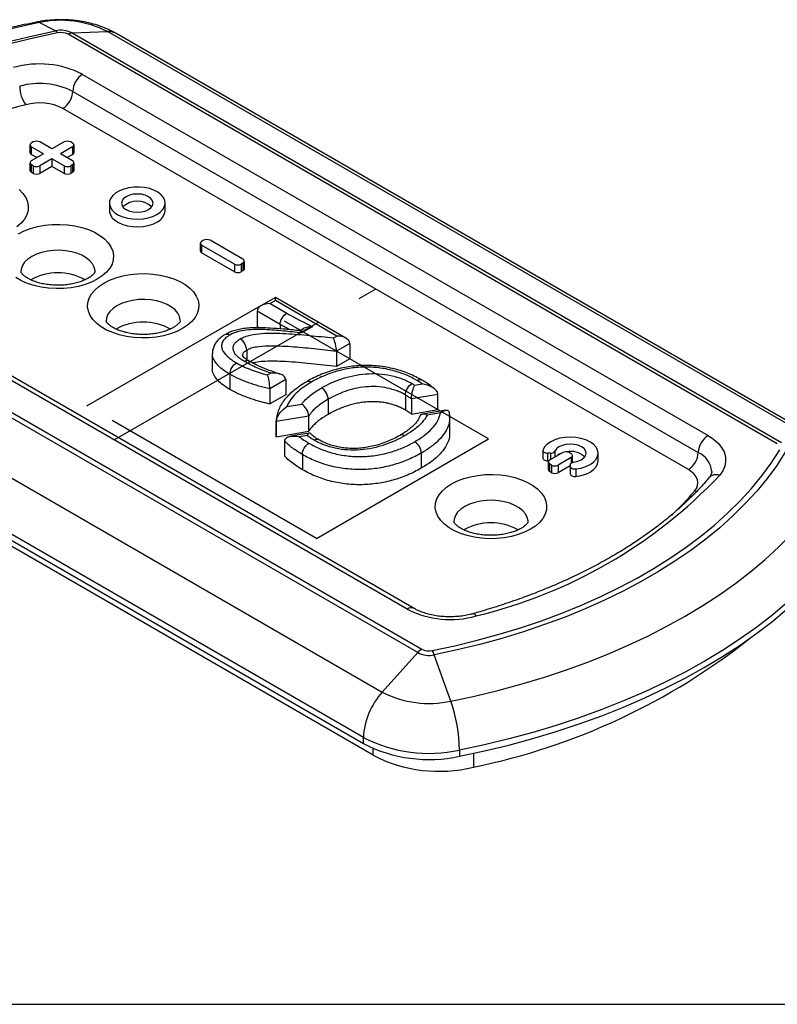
# Model space of a CAD drawing. Header units: millimetres. Extents: x 0 to 410, y 0 to 287.
# Tile 3 of 7: x 224 to 265, y 10 to 63. Entities that reach past the tile are written whole.
import ezdxf

# ---------------------------------------------------------------- set-up
doc = ezdxf.new("R2010")
doc.units = ezdxf.units.MM
doc.linetypes.add('CENTERX2', pattern=[20.32, 12.7, -2.54, 2.54, -2.54])
doc.layers.add('FORMAT', color=7, linetype='Continuous')

msp = doc.modelspace()

# ---------------------------------------------------------------- linework, layer by layer
at = {"color": 7, "linetype": 'Continuous', "lineweight": 25}
for p, q in [((226.308, 62.443), (225.421, 62.885)), ((265.198, 40.188), (226.977, 62.253)), ((227.201, 62.325), (229.107, 62.399)), ((227.201, 62.325), (265.422, 40.26)), ((267.328, 40.334), (229.107, 62.399)), ((267.83, 40.218), (229.61, 62.282)), ((227.763, 60.098), (261.465, 40.642)), ((227.233, 59.179), (260.935, 39.724)), ((260.404, 38.805), (226.703, 58.261)), ((224.926, 56.293), (224.926, 55.885)), ((225.105, 56.456), (224.999, 56.395)), ((226.113, 56.079), (225.459, 56.456)), ((226.767, 56.456), (226.113, 56.079)), ((227.226, 56.395), (227.12, 56.456)), ((227.3, 55.885), (227.3, 56.293)), ((225.653, 55.813), (224.999, 56.191)), ((224.999, 56.191), (224.999, 55.783)), ((225.653, 55.813), (224.999, 55.436)), ((225.299, 55.609), (224.999, 55.783)), ((227.226, 56.191), (226.572, 55.813)), ((227.226, 55.436), (226.572, 55.813)), ((227.226, 55.783), (226.926, 55.609)), ((227.226, 56.191), (227.226, 55.783)), ((224.926, 55.334), (224.926, 54.925)), ((225.105, 55.17), (224.999, 55.232)), ((224.999, 55.232), (224.999, 54.823)), ((225.105, 55.17), (225.105, 54.762)), ((226.113, 55.548), (225.459, 55.17)), ((225.459, 55.17), (225.459, 54.762)), ((226.767, 55.17), (226.113, 55.548)), ((226.113, 55.548), (226.113, 55.14)), ((226.767, 55.17), (226.767, 54.762)), ((227.226, 55.232), (227.12, 55.17)), ((227.12, 55.17), (227.12, 54.762)), ((227.226, 55.232), (227.226, 54.823)), ((227.3, 54.925), (227.3, 55.334)), ((225.105, 54.762), (224.999, 54.823)), ((226.113, 55.14), (225.459, 54.762)), ((226.767, 54.762), (226.113, 55.14)), ((227.226, 54.823), (227.12, 54.762)), ((229.209, 53.16), (229.209, 52.752)), ((232.209, 52.752), (232.209, 53.16)), ((245.819, 28.944), (207.598, 51.008)), ((207.822, 51.195), (246.043, 29.13)), ((234.105, 50.994), (234.105, 50.586)), ((234.284, 51.157), (234.178, 51.096)), ((236.405, 50.137), (234.638, 51.157)), ((245.257, 31.285), (211.555, 50.741)), ((245.632, 31.323), (211.93, 50.778)), ((235.946, 49.871), (234.178, 50.892)), ((234.178, 50.892), (234.178, 50.484)), ((235.946, 49.463), (234.178, 50.484)), ((235.946, 49.871), (235.946, 49.463)), ((236.405, 49.933), (236.299, 49.871)), ((236.299, 49.871), (236.299, 49.463)), ((236.405, 49.933), (236.405, 49.524)), ((236.479, 49.626), (236.479, 50.035)), ((236.405, 49.524), (236.299, 49.463)), ((205.693, 48.882), (243.913, 26.818)), ((238.151, 48.077), (237.372, 47.627)), ((238.151, 47.908), (237.872, 47.747)), ((237.872, 47.747), (238.76, 47.234)), ((241.955, 45.881), (238.151, 48.077)), ((241.455, 46.001), (238.151, 47.908)), ((238.409, 46.621), (237.165, 47.339)), ((237.165, 47.339), (237.165, 46.522)), ((242.892, 24.378), (204.672, 46.442)), ((237.301, 46.444), (237.165, 46.522)), ((239.633, 46.375), (239.446, 46.267)), ((240.147, 46.502), (239.566, 46.167)), ((204.672, 46.11), (242.892, 24.046)), ((241.276, 45.897), (241.455, 46.001)), ((236.606, 45.234), (236.606, 44.734)), ((242.162, 45.592), (241.441, 45.176)), ((241.441, 45.176), (241.441, 44.359)), ((242.162, 45.592), (242.162, 44.776)), ((234.749, 45.054), (234.749, 44.237)), ((242.162, 44.776), (241.441, 44.359)), ((243.421, 23.413), (207.113, 44.374)), ((235.7, 43.941), (235.7, 43.125)), ((237.732, 43.906), (237.893, 44)), ((238.708, 43.654), (237.854, 43.16)), ((238.708, 43.654), (238.708, 42.837)), ((237.854, 43.16), (237.854, 42.344)), ((245.656, 43.352), (246.077, 43.422)), ((238.708, 42.837), (237.854, 42.344)), ((240.994, 42.593), (240.994, 41.776)), ((245.162, 42.826), (245.162, 42.009)), ((246.907, 42.853), (245.478, 42.613)), ((245.478, 42.613), (245.478, 41.797)), ((246.907, 42.036), (246.907, 42.853)), ((238.768, 42.196), (239.573, 42.331)), ((245.478, 41.797), (246.907, 42.036)), ((247.339, 42.003), (246.082, 41.792)), ((239.95, 41.686), (238.2, 41.392)), ((238.2, 41.408), (238.2, 40.591)), ((238.2, 40.576), (238.2, 41.392)), ((239.95, 40.869), (239.95, 41.686)), ((247.04, 41.854), (246.326, 41.735)), ((247.552, 40.79), (247.552, 41.606)), ((238.2, 40.576), (239.95, 40.869)), ((238.662, 39.525), (238.662, 40.341)), ((239.98, 40.769), (238.973, 40.6)), ((239.856, 40.649), (239.436, 40.579)), ((252.569, 39.833), (252.569, 39.425)), ((239.605, 39.618), (239.605, 38.801)), ((246.013, 39.695), (246.013, 38.879)), ((252.97, 39.689), (252.819, 39.689)), ((252.819, 39.689), (252.819, 39.281)), ((252.889, 39.281), (252.819, 39.281)), ((253.633, 39.718), (252.93, 39.312)), ((254.093, 39.452), (253.389, 39.046)), ((254.093, 39.657), (253.987, 39.718)), ((254.166, 39.194), (254.166, 39.554)), ((255.543, 39.281), (255.543, 39.689)), ((252.857, 39.21), (252.857, 38.801)), ((253.036, 39.046), (252.93, 39.107)), ((252.93, 39.107), (252.93, 38.699)), ((253.036, 39.046), (253.036, 38.638)), ((253.389, 39.046), (253.389, 38.638)), ((254.043, 39.016), (253.389, 38.638)), ((254.043, 39.07), (254.043, 38.982)), ((254.043, 38.982), (254.043, 38.574)), ((254.343, 38.841), (254.343, 38.432)), ((253.036, 38.638), (252.93, 38.699)), ((243.913, 26.818), (245.819, 28.944)), ((247.599, 26.331), (246.712, 28.826)), ((242.892, 24.046), (242.892, 24.378)), ((248.075, 23.694), (248.075, 23.361))]:
    msp.add_line(p, q, dxfattribs=at)
at = {"color": 7, "linetype": 'CENTERX2'}
for p, q in [((229.467, 40.401), (243.554, 48.533)), ((227.988, 42.243), (237.269, 47.6)), ((249.643, 40.457), (237.269, 47.6)), ((240.363, 35.099), (227.988, 42.243)), ((240.363, 35.099), (249.643, 40.457))]:
    msp.add_line(p, q, dxfattribs=at)
at = {"color": 8, "linetype": 'Continuous', "lineweight": 25}
for p, q in [((238.409, 46.621), (238.409, 46.386)), ((253.214, 39.801), (253.214, 39.476)), ((252.97, 39.689), (252.97, 39.335)), ((254.093, 39.452), (254.093, 39.156)), ((260.857, 37.626), (260.741, 37.649)), ((243.421, 23.413), (243.421, 23.78)), ((248.823, 23.517), (248.823, 22.777))]:
    msp.add_line(p, q, dxfattribs=at)
at = {"color": 7, "linetype": 'Continuous', "lineweight": 25, "flags": 128}
for points in [[(225.421, 62.885), (224.139, 62.61), (222.877, 62.305), (221.638, 61.97), (220.424, 61.606), (219.237, 61.214), (218.078, 60.794), (216.95, 60.348), (215.855, 59.875), (214.794, 59.376), (213.769, 58.853), (212.782, 58.306), (211.835, 57.736), (210.929, 57.145), (210.065, 56.532), (209.246, 55.9), (208.472, 55.249), (207.744, 54.58), (207.065, 53.894), (206.435, 53.193), (205.855, 52.478), (205.326, 51.75), (204.849, 51.01)], [(207.394, 51.523), (207.854, 52.236), (208.367, 52.937), (208.932, 53.624), (209.547, 54.297), (210.211, 54.954), (210.923, 55.594), (211.682, 56.216), (212.487, 56.818), (213.336, 57.4), (214.227, 57.96), (215.158, 58.498), (216.129, 59.012), (217.137, 59.502), (218.181, 59.967), (219.258, 60.405), (220.366, 60.816), (221.504, 61.2), (222.669, 61.555), (223.86, 61.881), (225.074, 62.177), (226.308, 62.443)], [(226.413, 62.327), (225.191, 62.064), (223.99, 61.771), (222.811, 61.449), (221.658, 61.097), (220.532, 60.718), (219.435, 60.311), (218.369, 59.877), (217.336, 59.417), (216.338, 58.932), (215.378, 58.423), (214.456, 57.891), (213.574, 57.336), (212.734, 56.76), (211.938, 56.164), (211.186, 55.549), (210.481, 54.916), (209.824, 54.265), (209.215, 53.6), (208.656, 52.919), (208.149, 52.226), (207.693, 51.521)], [(224.346, 53.887), (224.547, 53.681), (224.697, 53.461), (224.794, 53.231), (224.836, 52.996), (224.822, 52.76), (224.752, 52.527), (224.628, 52.302), (224.453, 52.088), (224.228, 51.891)], [(231.77, 52.548), (231.951, 52.675), (232.088, 52.819), (232.175, 52.976), (232.208, 53.139), (232.188, 53.304), (232.114, 53.463), (231.99, 53.611), (231.819, 53.742), (231.608, 53.853), (231.364, 53.939), (231.097, 53.996), (230.816, 54.024), (230.531, 54.02), (230.252, 53.985), (229.99, 53.92), (229.754, 53.828), (229.552, 53.711), (229.392, 53.575), (229.28, 53.424), (229.22, 53.263), (229.213, 53.098), (229.26, 52.936), (229.36, 52.782), (229.508, 52.641), (229.7, 52.519), (229.928, 52.421), (230.185, 52.349), (230.46, 52.306), (230.745, 52.294), (231.028, 52.314), (231.299, 52.364), (231.55, 52.443), (231.77, 52.548)], [(231.31, 52.813), (231.445, 52.915), (231.53, 53.033), (231.559, 53.16), (231.53, 53.287), (231.445, 53.405), (231.31, 53.507), (231.134, 53.585), (230.929, 53.634), (230.709, 53.651), (230.489, 53.634), (230.284, 53.585), (230.108, 53.507), (229.973, 53.405), (229.888, 53.287), (229.859, 53.16), (229.888, 53.033), (229.973, 52.915), (230.108, 52.813), (230.284, 52.735), (230.489, 52.686), (230.709, 52.669), (230.929, 52.686), (231.134, 52.735), (231.31, 52.813)], [(229.209, 52.752), (229.213, 52.69), (229.26, 52.528), (229.36, 52.373), (229.508, 52.233), (229.7, 52.111), (229.928, 52.012), (230.185, 51.94), (230.46, 51.898), (230.745, 51.886), (231.028, 51.905), (231.299, 51.956), (231.55, 52.035), (231.77, 52.139)], [(224.312, 51.508), (224.621, 51.664), (224.963, 51.793), (225.333, 51.895), (225.723, 51.966), (226.127, 52.006), (226.536, 52.015), (226.944, 51.99), (227.341, 51.934), (227.722, 51.848), (228.079, 51.732), (228.405, 51.589), (228.695, 51.422), (228.942, 51.234), (229.143, 51.027), (229.293, 50.808), (229.39, 50.578), (229.432, 50.343), (229.418, 50.107), (229.348, 49.874), (229.225, 49.648), (229.049, 49.435), (228.824, 49.237), (228.555, 49.059)], [(233.151, 46.406), (232.843, 46.25), (232.5, 46.121), (232.131, 46.019), (231.74, 45.948), (231.337, 45.908), (230.928, 45.899), (230.52, 45.924), (230.122, 45.98), (229.742, 46.066), (229.385, 46.182), (229.058, 46.325), (228.769, 46.492), (228.521, 46.68), (228.321, 46.887), (228.171, 47.106), (228.074, 47.336), (228.032, 47.571), (228.046, 47.807), (228.115, 48.04), (228.239, 48.266), (228.415, 48.479), (228.64, 48.677), (228.909, 48.855), (229.217, 49.01), (229.56, 49.14), (229.929, 49.241), (230.32, 49.313), (230.723, 49.353), (231.132, 49.361), (231.54, 49.337), (231.938, 49.281), (232.318, 49.194), (232.675, 49.078), (233.002, 48.936), (233.291, 48.769), (233.539, 48.58), (233.739, 48.374), (233.889, 48.154), (233.986, 47.925), (234.028, 47.689), (234.014, 47.453), (233.945, 47.22), (233.821, 46.995), (233.645, 46.782), (233.42, 46.584), (233.151, 46.406)], [(228.555, 49.059), (228.247, 48.904), (227.904, 48.774), (227.534, 48.673), (227.144, 48.601), (226.741, 48.561), (226.331, 48.553), (225.924, 48.577), (225.526, 48.633), (225.145, 48.72), (224.788, 48.836), (224.462, 48.978), (224.173, 49.145)], [(238.151, 47.908), (238.151, 47.973), (238.151, 48.023), (238.151, 48.057), (238.151, 48.075), (238.151, 48.077)], [(254.343, 38.841), (254.624, 38.891), (254.882, 38.971), (255.108, 39.079), (255.293, 39.21), (255.431, 39.36), (255.515, 39.522), (255.543, 39.691), (255.514, 39.859), (255.429, 40.021), (255.29, 40.171), (255.104, 40.301), (254.877, 40.409), (254.619, 40.489), (254.338, 40.538), (254.046, 40.555), (253.754, 40.539), (253.473, 40.49), (253.214, 40.411), (252.987, 40.304), (252.8, 40.173), (252.66, 40.024), (252.574, 39.862)], [(261.465, 40.642), (261.758, 40.448), (262.003, 40.232), (262.194, 39.999), (262.327, 39.753), (262.401, 39.499), (262.414, 39.241), (262.366, 38.985), (262.257, 38.735), (262.09, 38.496)], [(246.607, 29.056), (247.829, 29.319), (249.03, 29.612), (250.209, 29.935), (251.362, 30.286), (252.488, 30.665), (253.585, 31.072), (254.651, 31.506), (255.684, 31.966), (256.682, 32.451), (257.642, 32.96), (258.565, 33.492), (259.446, 34.047), (260.286, 34.623), (261.083, 35.219), (261.834, 35.834), (262.539, 36.467), (263.196, 37.118), (263.805, 37.783), (264.364, 38.464), (264.871, 39.157), (265.327, 39.863)], [(252.574, 39.862), (252.569, 39.831), (252.576, 39.799), (252.595, 39.769), (252.625, 39.742), (252.665, 39.72), (252.712, 39.703), (252.764, 39.693), (252.819, 39.689)], [(254.237, 39.21), (254.448, 39.256), (254.631, 39.333), (254.772, 39.435), (254.863, 39.554), (254.895, 39.683), (254.868, 39.813), (254.783, 39.933), (254.646, 40.037), (254.466, 40.116), (254.257, 40.165), (254.033, 40.181), (253.809, 40.162), (253.602, 40.11), (253.426, 40.028), (253.294, 39.923), (253.214, 39.801)], [(265.626, 39.745), (265.166, 39.032), (264.653, 38.332), (264.088, 37.644), (263.474, 36.971), (262.809, 36.314), (262.097, 35.675), (261.338, 35.053), (260.533, 34.45), (259.684, 33.869), (258.793, 33.308), (257.862, 32.77), (256.891, 32.256), (255.883, 31.766), (254.839, 31.302), (253.762, 30.863), (252.654, 30.452), (251.516, 30.069), (250.351, 29.714), (249.16, 29.388), (247.946, 29.092), (246.712, 28.826)], [(252.569, 39.425), (252.569, 39.422), (252.576, 39.391), (252.595, 39.361), (252.625, 39.334), (252.665, 39.312), (252.712, 39.295), (252.764, 39.284), (252.819, 39.281)], [(254.343, 38.432), (254.624, 38.482), (254.882, 38.563), (255.108, 38.671), (255.293, 38.802), (255.431, 38.952), (255.515, 39.114), (255.543, 39.281)], [(254.043, 39.07), (254.047, 39.094), (254.057, 39.117), (254.074, 39.139), (254.098, 39.159), (254.126, 39.177), (254.16, 39.192), (254.197, 39.203), (254.237, 39.21)], [(254.043, 38.982), (254.05, 38.95), (254.068, 38.92), (254.097, 38.893), (254.135, 38.87), (254.182, 38.853), (254.234, 38.842), (254.288, 38.838), (254.343, 38.841)], [(260.741, 37.649), (260.84, 37.795), (260.899, 37.947), (260.917, 38.103), (260.893, 38.258), (260.827, 38.41), (260.722, 38.554), (260.58, 38.687), (260.404, 38.805)], [(251.89, 35.588), (251.581, 35.433), (251.239, 35.303), (250.869, 35.202), (250.479, 35.13), (250.075, 35.09), (249.666, 35.082), (249.259, 35.106), (248.861, 35.162), (248.48, 35.249), (248.123, 35.365), (247.797, 35.508), (247.507, 35.675), (247.26, 35.863), (247.059, 36.069), (246.909, 36.289), (246.812, 36.519), (246.77, 36.754), (246.784, 36.99), (246.854, 37.223), (246.977, 37.448), (247.153, 37.662), (247.378, 37.859), (247.647, 38.038), (247.956, 38.193), (248.298, 38.323), (248.668, 38.424), (249.058, 38.496), (249.462, 38.536), (249.871, 38.544), (250.278, 38.52), (250.676, 38.464), (251.057, 38.377), (251.414, 38.261), (251.74, 38.118), (252.029, 37.951), (252.277, 37.763), (252.478, 37.557), (252.628, 37.337), (252.725, 37.107), (252.767, 36.872), (252.753, 36.636), (252.683, 36.403), (252.559, 36.178), (252.383, 35.964), (252.159, 35.766), (251.89, 35.588)], [(247.599, 26.331), (248.881, 26.606), (250.143, 26.911), (251.382, 27.246), (252.596, 27.61), (253.784, 28.002), (254.942, 28.422), (256.07, 28.869), (257.166, 29.342), (258.226, 29.84), (259.251, 30.363), (260.238, 30.91), (261.185, 31.48), (262.092, 32.071), (262.955, 32.684), (263.775, 33.316), (264.549, 33.967), (265.276, 34.636), (265.955, 35.322), (266.585, 36.023), (267.165, 36.738), (267.694, 37.466), (268.171, 38.206)], [(254.043, 38.574), (254.05, 38.542), (254.068, 38.512), (254.097, 38.485), (254.135, 38.462), (254.182, 38.445), (254.234, 38.434), (254.288, 38.43), (254.343, 38.432)], [(269.534, 36.082), (269.036, 35.31), (268.485, 34.55), (267.88, 33.804), (267.222, 33.073), (266.514, 32.358), (265.755, 31.66), (264.948, 30.981), (264.093, 30.321), (263.192, 29.682), (262.247, 29.065), (261.259, 28.471), (260.229, 27.9), (259.16, 27.355), (258.054, 26.835), (256.911, 26.341), (255.734, 25.875), (254.526, 25.437), (253.287, 25.028), (252.021, 24.649), (250.728, 24.299), (249.412, 23.981), (248.075, 23.694)], [(248.075, 23.361), (249.412, 23.648), (250.728, 23.967), (252.021, 24.316), (253.287, 24.696), (254.526, 25.105), (255.734, 25.543), (256.911, 26.009), (258.054, 26.502), (259.16, 27.022), (260.229, 27.568), (261.259, 28.138), (262.247, 28.733), (263.192, 29.35), (264.093, 29.989), (264.948, 30.648), (265.755, 31.327), (266.514, 32.025), (267.222, 32.74), (267.88, 33.471), (268.485, 34.217), (269.036, 34.977), (269.534, 35.749)]]:
    msp.add_lwpolyline(points, dxfattribs=at)
at = {"color": 8, "linetype": 'Continuous', "lineweight": 25, "flags": 128}
for points in [[(225.421, 62.885), (225.319, 62.914), (225.275, 62.91)], [(228.434, 49.466), (228.432, 49.515), (228.391, 49.704), (228.297, 49.887), (228.152, 50.058), (227.96, 50.213), (227.726, 50.348), (227.458, 50.459), (227.161, 50.543), (226.844, 50.597), (226.516, 50.621), (226.186, 50.613), (225.863, 50.574), (225.555, 50.504), (225.272, 50.407), (225.02, 50.284), (224.806, 50.138), (224.637, 49.974), (224.517, 49.797), (224.449, 49.61), (224.434, 49.466)], [(233.03, 46.812), (233.028, 46.862), (232.987, 47.051), (232.893, 47.233), (232.748, 47.405), (232.556, 47.56), (232.323, 47.695), (232.054, 47.806), (231.757, 47.889), (231.44, 47.944), (231.113, 47.967), (230.783, 47.96), (230.459, 47.92), (230.152, 47.851), (229.868, 47.753), (229.616, 47.63), (229.402, 47.485), (229.233, 47.321), (229.113, 47.143), (229.045, 46.957), (229.03, 46.813)], [(251.768, 35.995), (251.767, 36.044), (251.726, 36.233), (251.631, 36.416), (251.486, 36.587), (251.294, 36.743), (251.061, 36.877), (250.792, 36.988), (250.495, 37.072), (250.179, 37.126), (249.851, 37.15), (249.521, 37.142), (249.198, 37.103), (248.89, 37.034), (248.606, 36.936), (248.354, 36.813), (248.141, 36.667), (247.972, 36.503), (247.851, 36.326), (247.784, 36.139), (247.768, 35.995)]]:
    msp.add_lwpolyline(points, dxfattribs=at)
at = {"color": 7, "linetype": 'Continuous', "lineweight": 25}
for centre, radius, start, end in [((226.583, 57.489), 5.52, 62.7961, 102.1574), ((226.59, 61.137), 1.336, 62.7749, 102.1786), ((226.144, 62.189), 0.302, 27.1985, 57.0676), ((226.591, 61.502), 0.845, 62.775, 102.1784), ((227.236, 61.831), 0.495, 94.0567, 121.5659), ((225.45, 55.598), 5.06, 62.7917, 106.1218), ((228.385, 59.127), 1.153, 122.6055, 177.3945), ((225.451, 55.696), 3.912, 62.9092, 106.0044), ((226.127, 59.476), 1.754, 180.6318, 215.6007), ((226.082, 59.232), 1.153, 302.6054, 357.3945), ((230.456, 34.142), 24.985, 103.3172, 136.6774), ((225.456, 55.822), 2.739, 62.9092, 106.0044), ((225.038, 56.293), 0.109, 110.7838, 249.2164), ((225.282, 56.115), 0.384, 62.6098, 117.3901), ((226.944, 56.115), 0.384, 62.6095, 117.3907), ((227.188, 56.293), 0.109, 290.7839, 69.2163), ((225.051, 55.897), 0.126, 185.6945, 245.6254), ((227.175, 55.897), 0.126, 294.3748, 354.3058), ((225.038, 55.334), 0.109, 110.7826, 249.2168), ((225.282, 55.511), 0.384, 242.6098, 297.3901), ((226.944, 55.511), 0.384, 242.6098, 297.3901), ((227.188, 55.334), 0.109, 290.7838, 69.2164), ((225.051, 54.938), 0.126, 185.6945, 245.6255), ((225.282, 55.103), 0.384, 242.6098, 297.3901), ((226.944, 55.103), 0.384, 242.6098, 297.3901), ((227.175, 54.938), 0.126, 294.3745, 354.3061), ((230.709, 52.152), 1.115, 46.1045, 133.8955), ((231.488, 52.805), 0.723, 292.9314, 355.7485), ((234.217, 50.994), 0.109, 110.7832, 249.2166), ((234.461, 50.816), 0.384, 62.6096, 117.3904), ((234.23, 50.598), 0.126, 185.6943, 245.6257), ((236.123, 50.213), 0.384, 242.6097, 297.3903), ((236.367, 50.035), 0.109, 290.7834, 69.2166), ((226.434, 46.393), 3.015, 60.9981, 118.9959), ((236.123, 49.804), 0.384, 242.6097, 297.3903), ((236.354, 49.639), 0.126, 294.3745, 354.3054), ((231.03, 43.74), 3.015, 60.9981, 118.9959), ((262.086, 39.671), 1.153, 122.6055, 177.3945), ((253, 39.947), 0.259, 263.5179, 325.7222), ((254.076, 38.713), 1.071, 46.0928, 102.5682), ((252.968, 39.21), 0.109, 110.7826, 249.2168), ((253.871, 38.906), 0.839, 108.0948, 131.8998), ((253.81, 39.377), 0.384, 62.6095, 117.3907), ((254.054, 39.554), 0.109, 290.7838, 69.2164), ((259.783, 39.776), 1.153, 302.6054, 357.3945), ((252.982, 38.814), 0.126, 185.6945, 245.6255), ((253.213, 39.387), 0.384, 242.6098, 297.3901), ((242.752, 56.849), 26.661, 283.4984, 316.4962), ((253.213, 38.979), 0.384, 242.6098, 297.3901), ((249.768, 32.922), 3.015, 60.9981, 118.9959), ((247.57, 35.785), 5.06, 242.7917, 286.1218), ((241.726, 57.483), 35.425, 281.5569, 308.4986), ((246.522, 28.328), 0.935, 120.8279, 138.7805), ((246.43, 30.132), 1.336, 242.7749, 282.1786), ((246.429, 29.881), 0.845, 242.775, 282.1784), ((245.487, 28.409), 1.293, 18.7905, 30.004), ((246.769, 24.189), 3.882, 137.3803, 177.2082), ((246.437, 31.727), 5.52, 242.7961, 282.1574), ((239.638, 23.534), 8.438, 1.0843, 19.3548), ((246.435, 31.243), 7.725, 242.7025, 282.251), ((246.435, 30.911), 7.725, 242.7025, 282.251), ((246.968, 30.269), 7.719, 242.647, 283.9055)]:
    msp.add_arc(centre, radius, start, end, dxfattribs=at)
at = {"color": 8, "linetype": 'Continuous', "lineweight": 25}
for centre, radius, start, end in [((229.161, 61.488), 0.913, 60.5553, 93.4068), ((260.443, 38.598), 1.229, 4.7676, 66.3872), ((261.901, 37.995), 0.535, 69.3344, 136.0678), ((248.509, 47.994), 16.02, 313.3159, 319.7779), ((245.477, 30.978), 0.378, 65.9285, 125.5969), ((248.79, 30.824), 0.211, 28.4368, 94.6318)]:
    msp.add_arc(centre, radius, start, end, dxfattribs=at)
at = {"color": 7, "linetype": 'Continuous', "lineweight": 25}
for centre, start_param, end_param in [((237.872, 47.339), 1.570796, 3.141593), ((241.455, 45.592), 0, 1.570796)]:
    msp.add_ellipse(centre, major_axis=(0.707, 0), ratio=0.577382, start_param=start_param, end_param=end_param, dxfattribs=at)
for points, knots in [([(225.275, 62.91), (225.057, 62.866), (224.428, 62.736), (223.4, 62.501), (222.197, 62.197), (221.014, 61.865), (219.851, 61.506), (218.711, 61.121), (217.594, 60.71), (216.503, 60.274), (215.439, 59.812), (214.403, 59.325), (213.397, 58.814), (212.422, 58.279), (211.48, 57.721), (210.573, 57.14), (209.702, 56.537), (208.867, 55.912), (208.072, 55.268), (207.317, 54.603), (206.603, 53.92), (205.933, 53.219), (205.307, 52.502), (204.727, 51.769), (204.188, 51.021), (203.868, 50.509), (203.707, 50.252)], [0, 0, 0, 0, 0.022444, 0.064818, 0.107215, 0.14964, 0.192093, 0.234578, 0.277094, 0.319642, 0.362223, 0.404836, 0.447478, 0.490147, 0.532837, 0.57554, 0.618247, 0.660941, 0.703607, 0.746226, 0.788774, 0.831227, 0.873556, 0.915733, 0.957729, 1, 1, 1, 1]), ([(229.61, 62.282), (229.521, 62.332), (229.296, 62.456), (228.912, 62.624), (228.459, 62.78), (227.986, 62.901), (227.5, 62.985), (227.007, 63.033), (226.509, 63.046), (226.011, 63.021), (225.599, 62.972), (225.356, 62.926), (225.275, 62.91)], [0, 0, 0, 0, 0.070713, 0.178957, 0.287954, 0.39754, 0.507028, 0.616276, 0.725458, 0.834932, 0.945049, 1, 1, 1, 1]), ([(228.434, 49.467), (228.434, 49.467), (228.434, 49.467), (228.431, 49.453), (228.406, 49.403), (228.35, 49.33), (228.253, 49.239), (228.145, 49.162), (228.043, 49.101), (227.93, 49.04), (227.75, 48.96), (227.502, 48.876), (227.226, 48.808), (226.928, 48.761), (226.615, 48.735), (226.297, 48.733), (225.982, 48.756), (225.678, 48.801), (225.395, 48.867), (225.14, 48.951), (224.92, 49.047), (224.74, 49.148), (224.603, 49.249), (224.51, 49.339), (224.457, 49.41), (224.436, 49.455), (224.434, 49.467), (224.434, 49.467), (224.434, 49.467)], [0, 0, 0, 0, 0.0283855, 0.0770214, 0.1176047, 0.155758, 0.1959162, 0.2354378, 0.247391, 0.2685239, 0.3087712, 0.349612, 0.3911221, 0.4331859, 0.4756458, 0.5183274, 0.5610518, 0.6035854, 0.6457502, 0.6873865, 0.7283674, 0.7686381, 0.8082863, 0.8476569, 0.8873549, 0.9284994, 0.9735497, 1, 1, 1, 1]), ([(238.409, 46.621), (238.409, 46.729), (238.447, 46.856), (238.576, 47.083), (238.668, 47.181), (238.76, 47.234)], [0, 0, 0, 0, 0.5, 0.5, 1, 1, 1, 1]), ([(238.76, 47.234), (238.799, 47.212), (238.839, 47.19), (238.879, 47.168), (238.971, 47.116), (239.066, 47.065), (239.16, 47.014), (239.246, 46.968), (239.333, 46.922), (239.42, 46.877), (239.507, 46.831), (239.594, 46.786), (239.682, 46.741), (239.77, 46.696), (239.857, 46.651), (239.945, 46.606), (240.012, 46.571), (240.079, 46.537), (240.147, 46.502)], [0, 0, 0, 0, 0.000165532, 0.000165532, 0.000165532, 0.000552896, 0.000552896, 0.000552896, 0.000905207, 0.000905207, 0.000905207, 0.001257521, 0.001257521, 0.001257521, 0.001609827, 0.001609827, 0.001609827, 0.001879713, 0.001879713, 0.001879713, 0.001879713]), ([(233.03, 46.813), (233.03, 46.814), (233.03, 46.814), (233.028, 46.799), (233.003, 46.75), (232.946, 46.677), (232.849, 46.586), (232.741, 46.508), (232.639, 46.447), (232.527, 46.387), (232.346, 46.306), (232.098, 46.223), (231.822, 46.155), (231.524, 46.107), (231.211, 46.082), (230.893, 46.08), (230.578, 46.102), (230.274, 46.148), (229.991, 46.214), (229.736, 46.298), (229.516, 46.393), (229.336, 46.495), (229.199, 46.596), (229.106, 46.686), (229.053, 46.757), (229.032, 46.802), (229.03, 46.814), (229.03, 46.814), (229.03, 46.814)], [0, 0, 0, 0, 0.028385, 0.077021, 0.117605, 0.155758, 0.195916, 0.235438, 0.247391, 0.268524, 0.308771, 0.349612, 0.391122, 0.433186, 0.475646, 0.518327, 0.561052, 0.603585, 0.64575, 0.687386, 0.728367, 0.768638, 0.808286, 0.847657, 0.887355, 0.928499, 0.97355, 1, 1, 1, 1]), ([(239.464, 46.286), (239.439, 46.289), (239.148, 46.322), (238.616, 46.374), (237.949, 46.422), (237.412, 46.447), (236.991, 46.447), (236.616, 46.425), (236.28, 46.379), (235.98, 46.311), (235.72, 46.221), (235.554, 46.138), (235.475, 46.097), (235.461, 46.09)], [0, 0, 0, 0, 0.018241, 0.21454, 0.390087, 0.503619, 0.603915, 0.693892, 0.775471, 0.851323, 0.923594, 0.986392, 1, 1, 1, 1]), ([(239.566, 46.167), (239.238, 46.202), (238.911, 46.238), (238.418, 46.286), (238.254, 46.301), (237.923, 46.327), (237.758, 46.339), (237.425, 46.353), (237.256, 46.353), (236.922, 46.348), (236.756, 46.338), (236.428, 46.299), (236.264, 46.273), (236.039, 46.209), (235.966, 46.184), (235.829, 46.127), (235.768, 46.094), (235.706, 46.06)], [0, 0, 0, 0, 0.25, 0.25, 0.375, 0.375, 0.5, 0.5, 0.625, 0.625, 0.75, 0.75, 0.875, 0.875, 0.9375, 0.9375, 1, 1, 1, 1]), ([(236.254, 45.848), (236.335, 45.889), (236.417, 45.931), (236.595, 45.999), (236.691, 46.027), (236.994, 46.097), (237.207, 46.123), (237.636, 46.152), (237.854, 46.158), (238.285, 46.154), (238.5, 46.145), (238.93, 46.122), (239.145, 46.107), (239.574, 46.074), (239.787, 46.053), (240.426, 45.99), (240.851, 45.945), (241.276, 45.897)], [0, 0, 0, 0, 0.0625, 0.0625, 0.125, 0.125, 0.25, 0.25, 0.375, 0.375, 0.5, 0.5, 0.625, 0.625, 0.75, 0.75, 1, 1, 1, 1]), ([(239.566, 46.167), (239.566, 46.168), (239.547, 46.202), (239.51, 46.257), (239.479, 46.267), (239.464, 46.272)], [0, 0, 0, 0, 0.013525, 0.515799, 1, 1, 1, 1]), ([(240.147, 46.502), (240.145, 46.502), (240.06, 46.5), (239.89, 46.477), (239.71, 46.43), (239.639, 46.376), (239.634, 46.373)], [0, 0, 0, 0, 0.008282, 0.469944, 0.964375, 1, 1, 1, 1]), ([(235.436, 46.084), (235.416, 46.072), (235.33, 46.018), (235.197, 45.915), (235.027, 45.76), (234.894, 45.577), (234.803, 45.372), (234.76, 45.191), (234.765, 45.085), (234.766, 45.052)], [0, 0, 0, 0, 0.053767, 0.23455, 0.401956, 0.569107, 0.747954, 0.922874, 1, 1, 1, 1]), ([(235.706, 46.06), (235.621, 46.008), (235.538, 45.956), (235.403, 45.836), (235.349, 45.771), (235.274, 45.635), (235.256, 45.563), (235.245, 45.421), (235.26, 45.349), (235.343, 45.138), (235.449, 45.008), (235.65, 44.827), (235.723, 44.769), (235.879, 44.658), (235.965, 44.606), (236.052, 44.555)], [0, 0, 0, 0, 0.125, 0.125, 0.25, 0.25, 0.375, 0.375, 0.5, 0.5, 0.75, 0.75, 0.875, 0.875, 1, 1, 1, 1]), ([(235.443, 46.072), (235.467, 46.086), (235.519, 46.117), (235.61, 46.105), (235.676, 46.077), (235.702, 46.063), (235.706, 46.06)], [0, 0, 0, 0, 0.3400237, 0.7377171, 0.9545951, 1, 1, 1, 1]), ([(236.481, 44.629), (236.412, 44.671), (236.344, 44.713), (236.217, 44.802), (236.158, 44.85), (236.054, 44.948), (236.009, 44.999), (235.935, 45.106), (235.905, 45.162), (235.855, 45.333), (235.869, 45.451), (235.965, 45.614), (236.01, 45.667), (236.12, 45.762), (236.187, 45.805), (236.254, 45.848)], [0, 0, 0, 0, 0.125, 0.125, 0.25, 0.25, 0.375, 0.375, 0.5, 0.5, 0.75, 0.75, 0.875, 0.875, 1, 1, 1, 1]), ([(236.606, 45.234), (236.606, 45.342), (236.568, 45.47), (236.438, 45.696), (236.346, 45.795), (236.254, 45.848)], [0, 0, 0, 0, 0.5, 0.5, 1, 1, 1, 1]), ([(241.441, 45.176), (241.441, 45.291), (241.42, 45.44), (241.357, 45.704), (241.316, 45.82), (241.276, 45.897)], [0, 0, 0, 0, 0.5, 0.5, 1, 1, 1, 1]), ([(241.441, 45.176), (241.035, 45.222), (240.628, 45.268), (240.017, 45.329), (239.813, 45.35), (239.405, 45.388), (239.199, 45.404), (238.789, 45.432), (238.583, 45.443), (238.171, 45.459), (237.964, 45.462), (237.55, 45.45), (237.343, 45.437), (237.043, 45.39), (236.944, 45.369), (236.763, 45.312), (236.684, 45.274), (236.606, 45.234)], [0, 0, 0, 0, 0.25, 0.25, 0.375, 0.375, 0.5, 0.5, 0.625, 0.625, 0.75, 0.75, 0.875, 0.875, 0.9375, 0.9375, 1, 1, 1, 1]), ([(236.738, 44.65), (236.71, 44.666), (236.63, 44.715), (236.519, 44.79), (236.428, 44.871), (236.38, 44.929), (236.367, 44.956), (236.368, 44.952), (236.368, 44.951)], [0, 0, 0, 0, 0.127604, 0.373921, 0.604921, 0.801533, 0.967542, 1, 1, 1, 1]), ([(236.727, 44.648), (236.709, 44.659), (236.662, 44.686), (236.578, 44.673), (236.512, 44.646), (236.486, 44.632), (236.481, 44.629)], [0, 0, 0, 0, 0.277731, 0.713045, 0.945094, 1, 1, 1, 1]), ([(237.893, 44), (237.639, 44.089), (237.393, 44.187), (237.038, 44.343), (236.921, 44.397), (236.696, 44.51), (236.588, 44.569), (236.481, 44.629)], [0, 0, 0, 0, 0.5, 0.5, 0.75, 0.75, 1, 1, 1, 1]), ([(238.4, 43.948), (238.389, 43.952), (238.191, 44.016), (237.822, 44.144), (237.343, 44.342), (236.986, 44.511), (236.798, 44.617), (236.73, 44.655)], [0, 0, 0, 0, 0.01711, 0.324204, 0.621112, 0.864881, 1, 1, 1, 1]), ([(241.441, 44.359), (240.986, 44.41), (240.076, 44.511), (239.015, 44.607), (238.264, 44.641), (237.824, 44.646), (237.396, 44.62), (237.078, 44.599), (236.946, 44.547), (236.934, 44.543)], [0, 0, 0, 0, 0.30432, 0.608569, 0.704217, 0.799842, 0.89546, 0.990952, 1, 1, 1, 1]), ([(235.7, 43.125), (235.58, 43.199), (235.34, 43.346), (235.045, 43.601), (234.841, 43.879), (234.734, 44.099), (234.757, 44.218), (234.761, 44.236)], [0, 0, 0, 0, 0.239178, 0.478323, 0.717325, 0.956169, 1, 1, 1, 1]), ([(235.7, 43.941), (235.7, 44.049), (235.738, 44.177), (235.868, 44.403), (235.96, 44.501), (236.052, 44.555)], [0, 0, 0, 0, 0.5, 0.5, 1, 1, 1, 1]), ([(236.052, 44.555), (236.174, 44.487), (236.298, 44.42), (236.561, 44.297), (236.699, 44.239), (237.122, 44.077), (237.419, 43.983), (237.732, 43.906)], [0, 0, 0, 0, 0.25, 0.25, 0.5, 0.5, 1, 1, 1, 1]), ([(246.047, 43.633), (245.999, 43.659), (245.835, 43.747), (245.549, 43.884), (245.177, 44.041), (244.782, 44.172), (244.359, 44.28), (243.919, 44.359), (243.479, 44.407), (243.044, 44.422), (242.618, 44.406), (242.199, 44.362), (241.781, 44.289), (241.362, 44.188), (240.945, 44.058), (240.537, 43.9), (240.166, 43.729), (239.941, 43.608), (239.839, 43.554)], [0, 0, 0, 0, 0.028448, 0.096045, 0.158185, 0.222806, 0.290275, 0.356143, 0.42037, 0.483198, 0.544149, 0.604414, 0.666723, 0.731469, 0.798908, 0.868963, 0.940693, 1, 1, 1, 1]), ([(245.794, 43.599), (245.696, 43.653), (245.599, 43.706), (245.396, 43.809), (245.291, 43.858), (244.963, 43.996), (244.731, 44.075), (244.244, 44.204), (243.984, 44.254), (243.46, 44.317), (243.193, 44.33), (242.652, 44.318), (242.388, 44.292), (241.871, 44.207), (241.619, 44.147), (241.143, 44.006), (240.917, 43.923), (240.593, 43.782), (240.488, 43.733), (240.287, 43.629), (240.19, 43.575), (240.093, 43.521)], [0, 0, 0, 0, 0.0625, 0.0625, 0.125, 0.125, 0.25, 0.25, 0.375, 0.375, 0.5, 0.5, 0.625, 0.625, 0.75, 0.75, 0.875, 0.875, 0.9375, 0.9375, 1, 1, 1, 1]), ([(237.854, 43.16), (237.654, 43.204), (237.456, 43.25), (237.073, 43.358), (236.886, 43.418), (236.524, 43.549), (236.348, 43.619), (236.011, 43.772), (235.855, 43.856), (235.7, 43.941)], [0, 0, 0, 0, 0.25, 0.25, 0.5, 0.5, 0.75, 0.75, 1, 1, 1, 1]), ([(237.854, 43.16), (237.854, 43.279), (237.837, 43.435), (237.789, 43.708), (237.759, 43.825), (237.732, 43.906)], [0, 0, 0, 0, 0.5, 0.5, 1, 1, 1, 1]), ([(238.708, 43.654), (238.708, 43.726), (238.667, 43.791), (238.551, 43.889), (238.477, 43.924), (238.243, 43.998), (238.067, 44.012), (237.893, 44)], [0, 0, 0, 0, 0.25, 0.25, 0.5, 0.5, 1, 1, 1, 1]), ([(239.841, 43.54), (239.791, 43.51), (239.614, 43.403), (239.333, 43.211), (239.022, 42.967), (238.766, 42.721), (238.556, 42.461), (238.394, 42.194), (238.278, 41.91), (238.212, 41.645), (238.209, 41.467), (238.207, 41.391)], [0, 0, 0, 0, 0.0576112, 0.204834, 0.3386436, 0.459139, 0.573487, 0.6952578, 0.8013686, 0.9148, 1, 1, 1, 1]), ([(240.093, 43.521), (239.937, 43.428), (239.782, 43.334), (239.506, 43.133), (239.378, 43.027), (239.15, 42.806), (239.048, 42.688), (238.879, 42.448), (238.813, 42.324), (238.768, 42.196)], [0, 0, 0, 0, 0.25, 0.25, 0.5, 0.5, 0.75, 0.75, 1, 1, 1, 1]), ([(239.842, 43.539), (239.862, 43.551), (239.91, 43.579), (239.996, 43.566), (240.061, 43.539), (240.087, 43.524), (240.093, 43.521)], [0, 0, 0, 0, 0.3002376, 0.7220317, 0.9421959, 1, 1, 1, 1]), ([(240.64, 43.205), (240.806, 43.298), (240.974, 43.389), (241.336, 43.555), (241.525, 43.63), (241.921, 43.762), (242.128, 43.819), (242.564, 43.91), (242.789, 43.944), (243.246, 43.978), (243.476, 43.98), (243.936, 43.951), (244.159, 43.92), (244.586, 43.826), (244.794, 43.764), (245.08, 43.655), (245.172, 43.615), (245.348, 43.53), (245.432, 43.484), (245.515, 43.438)], [0, 0, 0, 0, 0.125, 0.125, 0.25, 0.25, 0.375, 0.375, 0.5, 0.5, 0.625, 0.625, 0.75, 0.75, 0.875, 0.875, 0.9375, 0.9375, 1, 1, 1, 1]), ([(246.04, 43.619), (246.022, 43.629), (245.975, 43.656), (245.89, 43.643), (245.825, 43.616), (245.799, 43.602), (245.794, 43.599)], [0, 0, 0, 0, 0.284677, 0.71577, 0.948008, 1, 1, 1, 1]), ([(246.73, 43.143), (246.689, 43.18), (246.556, 43.298), (246.321, 43.455), (246.134, 43.573), (246.054, 43.623)], [0, 0, 0, 0, 0.204301, 0.659781, 1, 1, 1, 1]), ([(237.854, 42.344), (237.776, 42.361), (237.613, 42.396), (237.362, 42.459), (237.097, 42.535), (236.822, 42.624), (236.541, 42.727), (236.254, 42.843), (235.97, 42.976), (235.791, 43.075), (235.7, 43.125)], [0, 0, 0, 0, 0.09721, 0.204399, 0.320226, 0.443033, 0.572945, 0.710145, 0.853082, 1, 1, 1, 1]), ([(239.573, 42.331), (239.696, 42.497), (239.853, 42.653), (240.125, 42.871), (240.221, 42.941), (240.424, 43.076), (240.532, 43.141), (240.64, 43.205)], [0, 0, 0, 0, 0.5, 0.5, 0.75, 0.75, 1, 1, 1, 1]), ([(240.994, 42.593), (240.994, 42.701), (240.956, 42.828), (240.825, 43.054), (240.732, 43.152), (240.64, 43.205)], [0, 0, 0, 0, 0.5, 0.5, 1, 1, 1, 1]), ([(245.162, 42.826), (245.09, 42.865), (245.019, 42.905), (244.868, 42.978), (244.789, 43.011), (244.543, 43.105), (244.365, 43.158), (243.998, 43.237), (243.805, 43.263), (243.41, 43.283), (243.213, 43.279), (242.821, 43.243), (242.63, 43.211), (242.26, 43.128), (242.085, 43.077), (241.748, 42.961), (241.587, 42.895), (241.279, 42.751), (241.136, 42.672), (240.994, 42.593)], [0, 0, 0, 0, 0.0625, 0.0625, 0.125, 0.125, 0.25, 0.25, 0.375, 0.375, 0.5, 0.5, 0.625, 0.625, 0.75, 0.75, 0.875, 0.875, 1, 1, 1, 1]), ([(245.162, 42.826), (245.162, 42.934), (245.2, 43.061), (245.331, 43.287), (245.423, 43.385), (245.515, 43.438)], [0, 0, 0, 0, 0.5, 0.5, 1, 1, 1, 1]), ([(245.478, 42.613), (245.478, 42.673), (245.485, 42.741), (245.507, 42.882), (245.523, 42.954), (245.576, 43.156), (245.617, 43.272), (245.656, 43.352)], [0, 0, 0, 0, 0.25, 0.25, 0.5, 0.5, 1, 1, 1, 1]), ([(246.907, 42.853), (246.907, 42.929), (246.865, 43.01), (246.745, 43.144), (246.669, 43.2), (246.431, 43.337), (246.253, 43.393), (246.077, 43.422)], [0, 0, 0, 0, 0.25, 0.25, 0.5, 0.5, 1, 1, 1, 1]), ([(240.994, 42.593), (240.883, 42.527), (240.773, 42.461), (240.568, 42.322), (240.472, 42.25), (240.203, 42.023), (240.054, 41.86), (239.95, 41.686)], [0, 0, 0, 0, 0.25, 0.25, 0.5, 0.5, 1, 1, 1, 1]), ([(245.162, 42.009), (245.093, 42.047), (244.958, 42.122), (244.737, 42.218), (244.507, 42.299), (244.267, 42.364), (244.02, 42.415), (243.766, 42.448), (243.506, 42.463), (243.24, 42.461), (242.969, 42.443), (242.693, 42.405), (242.413, 42.348), (242.13, 42.274), (241.844, 42.18), (241.557, 42.066), (241.27, 41.931), (241.088, 41.829), (240.994, 41.776)], [0, 0, 0, 0, 0.060316, 0.1182, 0.175042, 0.231035, 0.286254, 0.34082, 0.395854, 0.451491, 0.509008, 0.568585, 0.630914, 0.696598, 0.765641, 0.839269, 0.917099, 1, 1, 1, 1]), ([(245.478, 42.613), (245.431, 42.651), (245.381, 42.688), (245.274, 42.758), (245.218, 42.792), (245.162, 42.826)], [0, 0, 0, 0, 0.5, 0.5, 1, 1, 1, 1]), ([(238.2, 41.392), (238.2, 41.469), (238.228, 41.563), (238.307, 41.732), (238.358, 41.81), (238.519, 42.013), (238.642, 42.117), (238.768, 42.196)], [0, 0, 0, 0, 0.25, 0.25, 0.5, 0.5, 1, 1, 1, 1]), ([(239.95, 41.686), (239.95, 41.8), (239.902, 41.937), (239.759, 42.173), (239.664, 42.272), (239.573, 42.331)], [0, 0, 0, 0, 0.5, 0.5, 1, 1, 1, 1]), ([(245.478, 41.797), (245.439, 41.828), (245.34, 41.902), (245.228, 41.969), (245.162, 42.009)], [0.8973405, 0.8973405, 0.8973405, 0.8973405, 0.9396859, 1, 1, 1, 1]), ([(247.04, 41.854), (247.041, 41.855), (247.114, 41.906), (247.242, 41.982), (247.392, 42.021), (247.478, 41.987), (247.519, 41.937), (247.523, 41.891), (247.525, 41.877)], [0, 0, 0, 0, 0.004673, 0.345863, 0.630864, 0.815772, 0.941232, 1, 1, 1, 1]), ([(240.994, 41.776), (240.903, 41.722), (240.726, 41.617), (240.493, 41.451), (240.294, 41.285), (240.131, 41.12), (240.021, 40.981), (239.967, 40.897), (239.95, 40.869)], [0, 0, 0, 0, 0.0828568, 0.1606451, 0.2342345, 0.3036433, 0.3692928, 0.401845, 0.401845, 0.401845, 0.401845]), ([(245.913, 41.65), (245.908, 41.632), (245.89, 41.568), (245.816, 41.438), (245.686, 41.268), (245.512, 41.096), (245.291, 40.923), (245.068, 40.772), (244.916, 40.681), (244.858, 40.646)], [0, 0, 0, 0, 0.061946, 0.225758, 0.386763, 0.550143, 0.718789, 0.892362, 1, 1, 1, 1]), ([(246.326, 41.735), (246.272, 41.628), (246.203, 41.525), (246.041, 41.325), (245.947, 41.228), (245.737, 41.042), (245.623, 40.953), (245.379, 40.783), (245.246, 40.703), (245.112, 40.624)], [0, 0, 0, 0, 0.25, 0.25, 0.5, 0.5, 0.75, 0.75, 1, 1, 1, 1]), ([(245.66, 40.308), (245.749, 40.361), (245.838, 40.415), (246.01, 40.525), (246.091, 40.581), (246.323, 40.757), (246.463, 40.88), (246.709, 41.141), (246.81, 41.279), (246.966, 41.56), (247.018, 41.705), (247.04, 41.854)], [0, 0, 0, 0, 0.125, 0.125, 0.25, 0.25, 0.5, 0.5, 0.75, 0.75, 1, 1, 1, 1]), ([(246.326, 41.735), (246.325, 41.735), (246.277, 41.763), (246.185, 41.798), (246.065, 41.798), (245.979, 41.751), (245.93, 41.698), (245.924, 41.654), (245.923, 41.648)], [0, 0, 0, 0, 0.006754, 0.282479, 0.534628, 0.755441, 0.963485, 1, 1, 1, 1]), ([(247.542, 41.611), (247.544, 41.64), (247.55, 41.728), (247.533, 41.816), (247.521, 41.876)], [0, 0, 0, 0, 0.319917, 1, 1, 1, 1]), ([(238.662, 40.341), (238.662, 40.415), (238.699, 40.475), (238.808, 40.558), (238.877, 40.582), (239.1, 40.624), (239.269, 40.612), (239.436, 40.579)], [0, 0, 0, 0, 0.25, 0.25, 0.5, 0.5, 1, 1, 1, 1]), ([(239.605, 39.618), (239.424, 39.727), (239.245, 39.838), (238.928, 40.079), (238.784, 40.207), (238.662, 40.341)], [0, 0, 0, 0, 0.5, 0.5, 1, 1, 1, 1]), ([(239.436, 40.579), (239.515, 40.517), (239.598, 40.457), (239.774, 40.341), (239.866, 40.286), (239.958, 40.23)], [0, 0, 0, 0, 0.5, 0.5, 1, 1, 1, 1]), ([(240.035, 40.747), (240.024, 40.756), (239.997, 40.78), (239.939, 40.757), (239.889, 40.702), (239.86, 40.657), (239.856, 40.65), (239.856, 40.649)], [0, 0, 0, 0, 0.2203449, 0.5461069, 0.9366918, 0.9919546, 1, 1, 1, 1]), ([(240.237, 40.391), (240.169, 40.432), (240.101, 40.473), (239.973, 40.558), (239.913, 40.603), (239.856, 40.649)], [0, 0, 0, 0, 0.5, 0.5, 1, 1, 1, 1]), ([(240.485, 40.405), (240.419, 40.449), (240.284, 40.539), (240.131, 40.656), (240.063, 40.727), (240.039, 40.752)], [0, 0, 0, 0, 0.384426, 0.781842, 1, 1, 1, 1]), ([(245.112, 40.624), (244.946, 40.531), (244.778, 40.439), (244.419, 40.275), (244.23, 40.2), (243.834, 40.067), (243.623, 40.009), (243.191, 39.918), (242.966, 39.886), (242.509, 39.849), (242.28, 39.846), (241.82, 39.876), (241.596, 39.906), (241.167, 40), (240.96, 40.063), (240.674, 40.174), (240.581, 40.213), (240.404, 40.298), (240.321, 40.344), (240.237, 40.391)], [0, 0, 0, 0, 0.125, 0.125, 0.25, 0.25, 0.375, 0.375, 0.5, 0.5, 0.625, 0.625, 0.75, 0.75, 0.875, 0.875, 0.9375, 0.9375, 1, 1, 1, 1]), ([(240.237, 40.391), (240.242, 40.394), (240.268, 40.408), (240.333, 40.435), (240.416, 40.448), (240.462, 40.422), (240.479, 40.412)], [0, 0, 0, 0, 0.05762, 0.289365, 0.728399, 1, 1, 1, 1]), ([(244.868, 40.65), (244.749, 40.585), (244.528, 40.463), (244.173, 40.304), (243.818, 40.176), (243.459, 40.076), (243.117, 40.006), (242.771, 39.959), (242.424, 39.939), (242.081, 39.947), (241.754, 39.982), (241.44, 40.04), (241.141, 40.123), (240.855, 40.228), (240.647, 40.327), (240.521, 40.396), (240.482, 40.418)], [0, 0, 0, 0, 0.098509, 0.183807, 0.275208, 0.351726, 0.424279, 0.492131, 0.563706, 0.631281, 0.695814, 0.762039, 0.828614, 0.896382, 0.968177, 1, 1, 1, 1]), ([(245.112, 40.624), (245.106, 40.627), (245.08, 40.642), (245.015, 40.668), (244.933, 40.681), (244.888, 40.655), (244.87, 40.645)], [0, 0, 0, 0, 0.067493, 0.290085, 0.730363, 1, 1, 1, 1]), ([(247.532, 40.79), (247.536, 40.716), (247.548, 40.493), (247.395, 40.128), (247.092, 39.69), (246.633, 39.263), (246.22, 39.007), (246.013, 38.879)], [0, 0, 0, 0, 0.1026852, 0.3085565, 0.5145112, 0.7572317, 1, 1, 1, 1]), ([(239.605, 39.618), (239.605, 39.725), (239.643, 39.853), (239.773, 40.079), (239.866, 40.177), (239.958, 40.23)], [0, 0, 0, 0, 0.5, 0.5, 1, 1, 1, 1]), ([(239.958, 40.23), (240.056, 40.176), (240.154, 40.122), (240.357, 40.019), (240.462, 39.971), (240.791, 39.833), (241.022, 39.752), (241.51, 39.624), (241.771, 39.575), (242.297, 39.512), (242.564, 39.499), (243.107, 39.512), (243.371, 39.537), (243.884, 39.622), (244.137, 39.681), (244.613, 39.824), (244.838, 39.907), (245.159, 40.046), (245.263, 40.095), (245.465, 40.199), (245.562, 40.253), (245.66, 40.308)], [0, 0, 0, 0, 0.0625, 0.0625, 0.125, 0.125, 0.25, 0.25, 0.375, 0.375, 0.5, 0.5, 0.625, 0.625, 0.75, 0.75, 0.875, 0.875, 0.9375, 0.9375, 1, 1, 1, 1]), ([(246.013, 39.695), (246.013, 39.803), (245.975, 39.931), (245.845, 40.156), (245.752, 40.254), (245.66, 40.308)], [0, 0, 0, 0, 0.5, 0.5, 1, 1, 1, 1]), ([(239.605, 38.801), (239.486, 38.873), (239.256, 39.012), (238.957, 39.237), (238.768, 39.41), (238.678, 39.507), (238.662, 39.525)], [0, 0, 0, 0, 0.0709336, 0.138542, 0.2031259, 0.2174089, 0.2174089, 0.2174089, 0.2174089]), ([(246.013, 39.695), (245.904, 39.634), (245.795, 39.574), (245.568, 39.458), (245.451, 39.403), (245.089, 39.248), (244.836, 39.156), (244.433, 39.037), (244.293, 39.001), (244.012, 38.938), (243.87, 38.911), (243.437, 38.842), (243.141, 38.814), (242.531, 38.802), (242.232, 38.817), (241.642, 38.887), (241.35, 38.941), (240.8, 39.084), (240.541, 39.173), (240.171, 39.327), (240.052, 39.382), (239.824, 39.497), (239.714, 39.557), (239.605, 39.618)], [0, 0, 0, 0, 0.0625, 0.0625, 0.125, 0.125, 0.25, 0.25, 0.3125, 0.3125, 0.375, 0.375, 0.5, 0.5, 0.625, 0.625, 0.75, 0.75, 0.875, 0.875, 0.9375, 0.9375, 1, 1, 1, 1]), ([(246.013, 38.879), (245.893, 38.812), (245.658, 38.681), (245.278, 38.508), (244.889, 38.359), (244.49, 38.233), (244.082, 38.134), (243.67, 38.058), (243.254, 38.009), (242.836, 37.987), (242.417, 37.992), (241.998, 38.024), (241.582, 38.083), (241.167, 38.168), (240.759, 38.282), (240.361, 38.427), (239.971, 38.6), (239.729, 38.733), (239.605, 38.801)], [0, 0, 0, 0, 0.068998, 0.135385, 0.199888, 0.262658, 0.323785, 0.38302, 0.441456, 0.499157, 0.556827, 0.614785, 0.673726, 0.734311, 0.796876, 0.861459, 0.929067, 1, 1, 1, 1]), ([(261.516, 38.366), (261.429, 38.265), (261.176, 37.968), (260.723, 37.486), (260.143, 36.923), (259.522, 36.374), (258.861, 35.839), (258.161, 35.32), (257.423, 34.818), (256.648, 34.333), (255.838, 33.866), (254.993, 33.418), (254.116, 32.99), (253.208, 32.584), (252.27, 32.198), (251.305, 31.836), (250.313, 31.496), (249.465, 31.232), (248.946, 31.084), (248.773, 31.034)], [0, 0, 0, 0, 0.032606, 0.095164, 0.157661, 0.220093, 0.28248, 0.344838, 0.407179, 0.469515, 0.53185, 0.594191, 0.656543, 0.718909, 0.781292, 0.843691, 0.906109, 0.968544, 1, 1, 1, 1]), ([(261.664, 38.702), (261.664, 38.688), (261.667, 38.647), (261.646, 38.575), (261.6, 38.474), (261.543, 38.4), (261.516, 38.366)], [0, 0, 0, 0, 0.157088, 0.476997, 0.760906, 1, 1, 1, 1]), ([(251.768, 35.996), (251.768, 35.996), (251.768, 35.996), (251.766, 35.982), (251.741, 35.933), (251.684, 35.86), (251.588, 35.769), (251.479, 35.691), (251.377, 35.63), (251.265, 35.569), (251.084, 35.489), (250.837, 35.405), (250.56, 35.338), (250.262, 35.29), (249.95, 35.264), (249.631, 35.263), (249.316, 35.285), (249.013, 35.33), (248.73, 35.397), (248.475, 35.48), (248.255, 35.576), (248.074, 35.678), (247.938, 35.778), (247.844, 35.868), (247.791, 35.94), (247.77, 35.984), (247.768, 35.996), (247.768, 35.996), (247.768, 35.996)], [0, 0, 0, 0, 0.028385, 0.077021, 0.117605, 0.155758, 0.195916, 0.235438, 0.247391, 0.268524, 0.308771, 0.349612, 0.391122, 0.433186, 0.475646, 0.518327, 0.561052, 0.603585, 0.64575, 0.687386, 0.728367, 0.768638, 0.808286, 0.847657, 0.887355, 0.928499, 0.97355, 1, 1, 1, 1]), ([(248.773, 31.034), (248.719, 31.02), (248.564, 30.979), (248.288, 30.926), (247.946, 30.885), (247.595, 30.869), (247.243, 30.879), (246.897, 30.914), (246.565, 30.973), (246.254, 31.054), (245.971, 31.154), (245.767, 31.247), (245.663, 31.305), (245.632, 31.323)], [0, 0, 0, 0, 0.051896, 0.152425, 0.253512, 0.355029, 0.45673, 0.55833, 0.659528, 0.760079, 0.859755, 0.958375, 1, 1, 1, 1])]:
    msp.add_open_spline(points, degree=3, knots=knots, dxfattribs=at)
at = {"color": 8, "linetype": 'Continuous', "lineweight": 25}
for points, knots in [([(238.922, 46.34), (238.888, 46.358), (238.757, 46.428), (238.585, 46.521), (238.449, 46.598), (238.409, 46.621)], [0, 0, 0, 0, 0.196169, 0.758478, 1, 1, 1, 1]), ([(236.606, 45.234), (236.546, 45.194), (236.435, 45.119), (236.367, 45.007), (236.377, 44.947), (236.379, 44.932)], [0, 0, 0, 0, 0.471975, 0.866604, 1, 1, 1, 1]), ([(235.7, 43.941), (235.602, 44.001), (235.404, 44.12), (235.156, 44.32), (234.948, 44.536), (234.822, 44.739), (234.758, 44.914), (234.755, 45.01), (234.754, 45.053)], [0, 0, 0, 0, 0.193869, 0.389715, 0.579962, 0.77471, 0.897464, 1, 1, 1, 1]), ([(247.528, 41.613), (247.532, 41.52), (247.542, 41.296), (247.391, 40.946), (247.135, 40.562), (246.754, 40.189), (246.359, 39.902), (246.096, 39.744), (246.013, 39.695)], [0, 0, 0, 0, 0.128117, 0.308451, 0.493771, 0.697316, 0.905261, 1, 1, 1, 1])]:
    msp.add_open_spline(points, degree=3, knots=knots, dxfattribs=at)
at = {"color": 7, "linetype": 'Continuous', "lineweight": 25}
for points in [[(246.077, 43.422), (245.986, 43.483), (245.89, 43.541), (245.794, 43.599)], [(245.515, 43.438), (245.563, 43.41), (245.61, 43.381), (245.656, 43.352)]]:
    msp.add_open_spline(points, degree=3, dxfattribs=at)
at = {"layer": 'FORMAT'}
msp.add_line((10, 10), (410, 10), dxfattribs=at)

doc.saveas('drawing.dxf')
